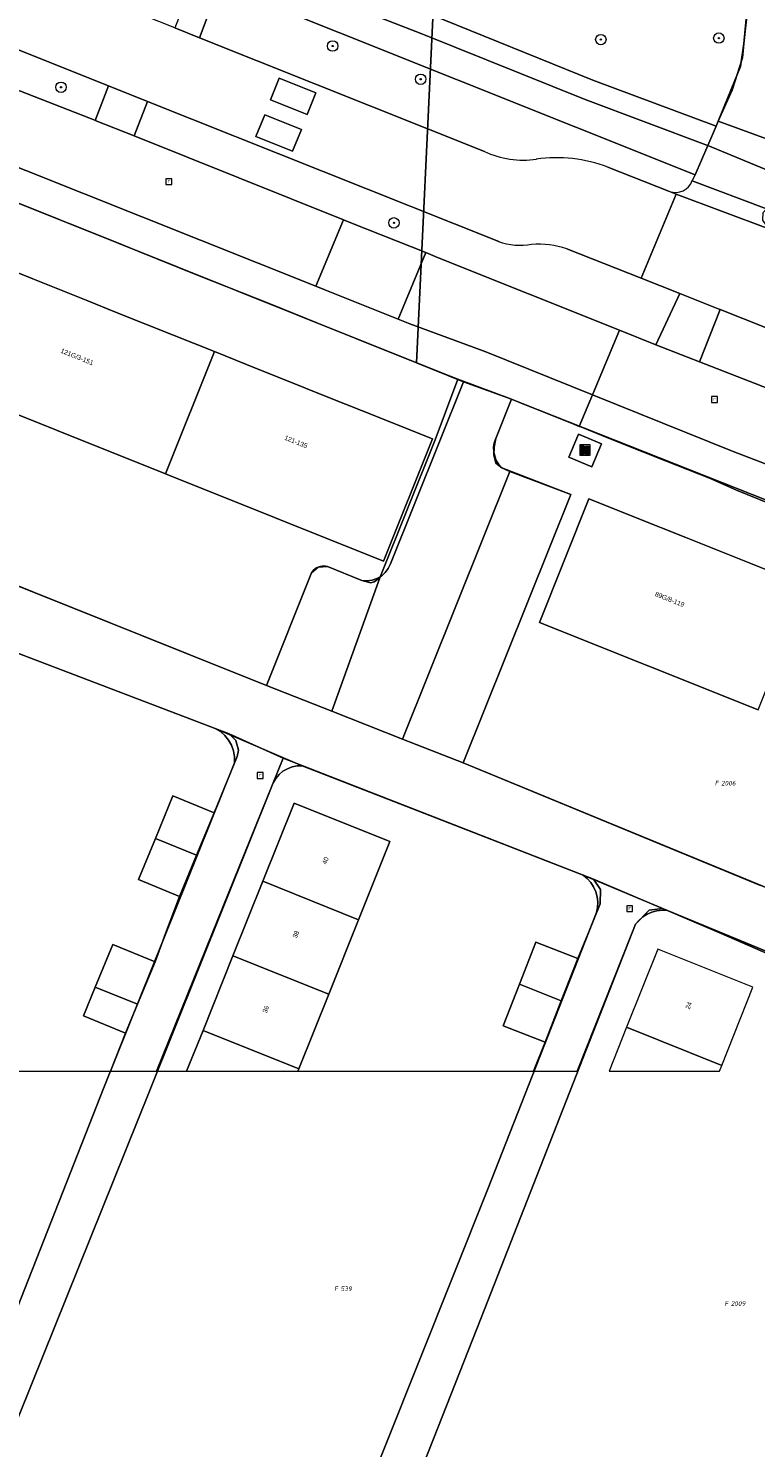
# Model space of a CAD drawing. Header units: metres. Extents: x 207466 to 209466, y 475780 to 477780.
# Tile 75 of 189: x 208473 to 208528, y 476161 to 476269. Entities that reach past the tile are written whole.
import ezdxf
from ezdxf.enums import TextEntityAlignment as Align

# ---------------------------------------------------------------- set-up
doc = ezdxf.new("R2010")
doc.units = ezdxf.units.M
doc.layers.get('0').update_dxf_attribs({"color": 253, "linetype": 'CONTINUOUS'})
for name, color, linetype, lineweight, true_color in [('B-RO-GR-BOOM-S', 7, 'CONTINUOUS', 0, 0x6d8a47), ('B-RO-GR-GRAS-GV', 7, 'CONTINUOUS', 0, 0x6d8a47), ('B-RO-OG-BEBOUWING-GV', 7, 'CONTINUOUS', 0, 0xa50000)]:
    doc.layers.add(name, color=color, linetype=linetype, lineweight=lineweight, true_color=true_color)
for name, color, linetype, lineweight in [('B-RO-IE-MEUBILAIR_WEGMEUBILAIR-S', 253, 'CONTINUOUS', 0), ('B-RO-OG-BEBOUWING-T18', 7, 'CONTINUOUS', 0), ('B-RO-OG-TERREIN_CULTUURSCHEIDING-GV', 253, 'CONTINUOUS', 0), ('B-RO-OG-TERREIN_ERF-GV', 253, 'CONTINUOUS', 0), ('B-RO-RI-GWA_RIOOLPUT-S', 253, 'CONTINUOUS', 0), ('B-RO-VH-VERHARDING_ASFALT-GV', 253, 'CONTINUOUS', 0), ('B-RO-VH-VERHARDING_BETON-GV', 253, 'CONTINUOUS', 0), ('B-RO-VH-VERHARDING_BETONSTRAATSTEEN-GV', 253, 'CONTINUOUS', 0), ('B-RO-VH-VERHARDING_GESLOTEN-GV', 253, 'CONTINUOUS', 0), ('B-RO-VH-VERHARDING_TEGEL-GV', 253, 'CONTINUOUS', 0), ('B-WE-KG-GRENS_PERCEEL-GV', 150, 'CONTINUOUS', 18), ('B-WE-KG-GRENS_PERCEEL-S', 150, 'CONTINUOUS', 25)]:
    doc.layers.add(name, color=color, linetype=linetype, lineweight=lineweight)
doc.styles.add('NLCS-ISO', font='NLCS-ISO.ttf')
doc.styles.add('NLCS-ISO-M200-T18', font='NLCS-ISO.ttf', dxfattribs={"height": 1.8})

# ---------------------------------------------------------------- blocks, each defined once
blk = doc.blocks.new('SIE-WEG_AFVAL_APART_PLAATS-SO1')
at = {"linetype": 'Continuous'}
for points in [[(-1.5, -1.5), (-0.25, -1.5), (-0.25, 1.5), (-1.5, 1.5)], [(1.5, 1.5), (0.25, 1.5), (0.25, -1.5), (1.5, -1.5)]]:
    blk.add_hatch(color=0, dxfattribs=at).paths.add_polyline_path(points)
h = blk.add_hatch(color=0, dxfattribs=at)
h.paths.add_polyline_path([(-1.5, -1.5), (-0.25, -1.5), (-0.25, 1.5), (-1.5, 1.5)])
h.paths.add_polyline_path([(1.5, 1.5), (0.25, 1.5), (0.25, -1.5), (1.5, -1.5)])
at = {"color": 0, "linetype": 'ByBlock', "lineweight": -2, "flags": 128}
for points in [[(-2, -2), (2, -2), (2, 2), (-2, 2), (-2, -2)], [(-1.5, -1.5), (-0.25, -1.5), (-0.25, 1.5), (-1.5, 1.5), (-1.5, -1.5)]]:
    blk.add_lwpolyline(points, dxfattribs=at)
at = {"color": 0, "linetype": 'ByBlock', "lineweight": -2, "extrusion": (0, 0, -1), "flags": 128}
blk.add_lwpolyline([(-1.5, -1.5), (-0.25, -1.5), (-0.25, 1.5), (-1.5, 1.5), (-1.5, -1.5)], dxfattribs=at)
blk = doc.blocks.new('SRI-PUT_INSPECTIEPUT_RIOOLPUT-SO1')
at = {"color": 0, "linetype": 'ByBlock', "lineweight": -2, "flags": 128}
blk.add_lwpolyline([(-1.125, -1.125), (1.125, -1.125), (1.125, 1.125), (-1.125, 1.125), (-1.125, -1.125)], dxfattribs=at)
at = {"color": 0, "linetype": 'ByBlock', "lineweight": -2, "insert": (0, 0.2828), "char_height": 1.5, "attachment_point": 5, "line_spacing_factor": 0.8, "style": 'NLCS-ISO'}
blk.add_mtext('{\\C0;r}', dxfattribs=at)
blk = doc.blocks.new('SGR-BOOM_01-SO1')
at = {"linetype": 'Continuous'}
h = blk.add_hatch(color=0, dxfattribs=at)
edge = h.paths.add_edge_path()
edge.add_arc((0, 0), 0.25, 0, 360)
at = {"color": 0, "linetype": 'ByBlock', "lineweight": -2}
for radius in [2, 0.25]:
    blk.add_circle((0, 0), radius, dxfattribs=at)
blk = doc.blocks.new('SKG-PERCEELNUMMER-SO')
at = {"style": 'NLCS-ISO', "oblique": 10, "flags": 1}
blk.add_attdef('GEMEENTECODE', text='', height=1.8, dxfattribs=at).set_placement((0, 2.55), align=Align.MIDDLE_CENTER)
at = {"style": 'NLCS-ISO', "oblique": 10}
blk.add_attdef('SECTIE', text='', height=1.8, dxfattribs=at).set_placement((-0.5, 0), align=Align.MIDDLE_RIGHT)
blk.add_attdef('PERCEELNUMMER', text='', height=1.8, dxfattribs=at).set_placement((0.5, 0), align=Align.MIDDLE_LEFT)

msp = doc.modelspace()

# ---------------------------------------------------------------- linework, layer by layer
at = {"layer": 'B-RO-GR-GRAS-GV', "flags": 128}
msp.add_lwpolyline([(208503.39, 476270.52), (208515.88, 476265.48), (208525.32, 476261.95), (208525.49, 476262.33), (208526.55, 476264.71), (208527.34, 476267.19), (208527.67, 476270.7)], dxfattribs=at)
at = {"layer": 'B-RO-OG-BEBOUWING-GV', "flags": 128}
for points in [[(208483.69, 476245.96), (208479.32, 476247.71), (208477.19, 476248.56), (208472.97, 476250.25), (208470.17, 476251.37), (208466.42, 476242.01), (208483.14, 476235.31), (208486.89, 476244.68), (208483.69, 476245.96)], [(208499.25, 476239.73), (208495.83, 476241.09), (208493.88, 476241.88), (208489.34, 476243.7), (208486.89, 476244.68), (208483.14, 476235.31), (208499.85, 476228.62), (208503.6, 476237.99), (208502.49, 476238.43), (208499.25, 476239.73)], [(208526.84, 476228.89), (208523, 476230.43), (208519.14, 476231.97), (208516.41, 476233.06), (208515.57, 476233.39), (208511.79, 476223.93), (208528.55, 476217.24), (208532.33, 476226.7), (208529.38, 476227.88), (208526.84, 476228.89)], [(208486.86, 476209.33), (208483.71, 476210.63), (208482.37, 476207.37), (208485.53, 476206.1), (208486.86, 476209.33)], [(208490.59, 476204.09), (208497.94, 476201.15), (208500.34, 476207.14), (208492.99, 476210.09), (208490.59, 476204.09)], [(208485.53, 476206.1), (208482.37, 476207.37), (208481.07, 476204.23), (208484.22, 476202.92), (208485.53, 476206.1)], [(208497.94, 476201.15), (208490.59, 476204.09), (208488.3, 476198.38), (208495.65, 476195.44), (208497.94, 476201.15)], [(208482.34, 476197.91), (208479.12, 476199.24), (208477.76, 476195.97), (208480.99, 476194.67), (208482.34, 476197.91)], [(208514.73, 476198.17), (208511.52, 476199.43), (208510.25, 476196.22), (208513.46, 476194.93), (208514.73, 476198.17)], [(208518.46, 476192.91), (208525.75, 476189.99), (208528.14, 476195.98), (208520.85, 476198.89), (208518.46, 476192.91)], [(208495.65, 476195.44), (208488.3, 476198.38), (208486.02, 476192.67), (208493.36, 476189.73), (208495.65, 476195.44)], [(208480.99, 476194.67), (208477.76, 476195.97), (208476.85, 476193.79), (208480.07, 476192.46), (208480.99, 476194.67)], [(208513.46, 476194.93), (208510.25, 476196.22), (208509, 476193.03), (208512.22, 476191.77), (208513.46, 476194.93)], [(208484.76, 476189.55), (208493.29, 476189.55), (208493.36, 476189.73), (208486.02, 476192.67), (208484.76, 476189.55)], [(208517.12, 476189.55), (208525.57, 476189.55), (208525.75, 476189.99), (208518.46, 476192.91), (208517.12, 476189.55)]]:
    msp.add_lwpolyline(points, dxfattribs=at)
at = {"layer": 'B-RO-OG-TERREIN_CULTUURSCHEIDING-GV', "flags": 128}
for points in [[(208437.68, 476281.49), (208434.94, 476282.57), (208433.91, 476279.95), (208435.44, 476279.35), (208440.46, 476277.38), (208451.35, 476272.84), (208468.86, 476265.86), (208477.72, 476262.41), (208477.76, 476262.39), (208478.77, 476265.05), (208466.41, 476269.97), (208437.68, 476281.49)], [(208484.86, 476271.99), (208483.85, 476269.47), (208485.74, 476268.72), (208487.28, 476272.81)], [(208487.28, 476272.81), (208485.74, 476268.72), (208490.17, 476266.95), (208507.58, 476260.01)], [(208523.49, 476257.77), (208523.71, 476258.21), (208487.28, 476272.81)], [(208481.77, 476263.85), (208480.74, 476261.2), (208496.77, 476254.78), (208497.48, 476254.49), (208503.08, 476252.26), (208503.98, 476251.89), (208517.91, 476246.32), (208520.71, 476245.2), (208522.55, 476249.12), (208519.57, 476250.31), (208513.89, 476252.56)], [(208508.67, 476253.11), (208481.77, 476263.85)], [(208517.03, 476258.82), (208521.74, 476256.95)], [(208525.64, 476247.9), (208524.05, 476243.88), (208541.82, 476236.97), (208542.76, 476239.3), (208541.04, 476239.95), (208541.5, 476241.07), (208539.92, 476241.73), (208540.04, 476242.18), (208525.64, 476247.9)]]:
    msp.add_lwpolyline(points, dxfattribs=at)
at = {"layer": 'B-RO-OG-TERREIN_CULTUURSCHEIDING-GV'}
for centre, radius, start, end in [((208510.55, 476266.38), 7.03, 244.9705, 278.1965), ((208513.09, 476248.35), 11.18, 69.3975, 97.9427), ((208522.2, 476258.25), 1.38, 250.5751, 339.8869), ((208510.3, 476257.58), 4.76, 249.8558, 280.7221), ((208511.66, 476245.8), 7.11, 71.7578, 93.783)]:
    msp.add_arc(centre, radius, start, end, dxfattribs=at)
at = {"layer": 'B-RO-OG-TERREIN_ERF-GV', "flags": 128}
for points in [[(208527.67, 476270.7), (208527.34, 476267.19), (208526.55, 476264.71), (208525.49, 476262.33), (208530.5, 476260.49), (208533.69, 476259.32), (208537.34, 476268.81), (208540.36, 476276.78)], [(208505.53, 476242.56), (208504.24, 476243.07), (208501.13, 476244.32), (208497.73, 476245.68), (208495.67, 476246.51), (208491.2, 476248.3), (208485.6, 476250.54), (208481.11, 476252.34), (208479.15, 476253.13), (208475.77, 476254.48), (208467.81, 476257.67)], [(208470.17, 476251.37), (208472.97, 476250.25), (208477.19, 476248.56), (208479.32, 476247.71), (208483.69, 476245.96), (208486.89, 476244.68), (208489.34, 476243.7), (208493.88, 476241.88), (208495.83, 476241.09), (208499.25, 476239.73), (208502.49, 476238.43), (208503.6, 476237.99), (208499.85, 476228.62), (208483.14, 476235.31), (208466.42, 476242.01)], [(208433.09, 476242.23), (208490.89, 476219.09), (208494.32, 476227.72), (208494.84, 476228.15), (208495.55, 476228.21), (208498.18, 476227.14), (208498.88, 476226.95), (208499.14, 476227.04), (208499.57, 476227.34), (208503.79, 476237.91), (208505.53, 476242.56)], [(208530.28, 476232.69), (208526.89, 476234.07), (208524.82, 476234.97), (208521.45, 476236.3), (208518.22, 476237.59), (208517.2, 476238), (208514.96, 476238.9), (208514.84, 476238.95), (208514.42, 476239.11), (208509.65, 476241.02), (208508.45, 476238.02), (208508.31, 476237.36), (208508.29, 476236.73), (208508.44, 476236.14), (208508.9, 476235.77), (208509.51, 476235.48), (208514.19, 476233.74), (208505.95, 476213.16), (208537.71, 476200.08)], [(208514.78, 476238.34), (208516.53, 476237.61), (208515.79, 476235.86), (208514.04, 476236.59), (208514.78, 476238.34)], [(208528.55, 476217.24), (208511.79, 476223.93), (208515.57, 476233.39), (208516.41, 476233.06), (208519.14, 476231.97), (208523, 476230.43), (208526.84, 476228.89), (208529.38, 476227.88)], [(208460.97, 476189.55), (208478.93, 476189.55), (208480.07, 476192.46), (208476.85, 476193.79), (208477.76, 476195.97), (208479.12, 476199.24), (208482.34, 476197.91), (208483.15, 476200.08), (208484.22, 476202.92), (208481.07, 476204.23), (208482.37, 476207.37), (208483.71, 476210.63), (208486.86, 476209.33), (208488.63, 476213.65), (208488.73, 476214.15), (208488.54, 476214.87), (208488.01, 476215.39), (208473.7, 476220.85), (208465.1, 476224.13)], [(208493.29, 476189.55), (208511.34, 476189.55), (208512.22, 476191.77), (208509, 476193.03), (208510.25, 476196.22), (208511.52, 476199.43), (208514.73, 476198.17), (208515.51, 476200.08), (208516.44, 476202.37), (208516.46, 476203.46), (208515.94, 476204.26), (208492.15, 476213.52), (208486.72, 476200.08), (208482.46, 476189.55), (208482.46, 476189.55), (208484.76, 476189.55), (208486.02, 476192.67), (208488.3, 476198.38), (208490.59, 476204.09), (208492.99, 476210.09), (208500.34, 476207.14), (208497.94, 476201.15), (208495.65, 476195.44), (208493.36, 476189.73), (208493.29, 476189.55)], [(208543.36, 476189.55), (208544.55, 476192.41), (208530.87, 476197.85), (208525.71, 476200.08), (208522.19, 476201.59), (208521.21, 476202.02), (208520.2, 476201.88), (208519.15, 476200.81), (208518.86, 476200.08), (208514.67, 476189.55)], [(208517.12, 476189.55), (208525.57, 476189.55), (208525.75, 476189.99), (208528.14, 476195.98), (208520.85, 476198.89), (208518.46, 476192.91), (208517.12, 476189.55)]]:
    msp.add_lwpolyline(points, dxfattribs=at)
at = {"layer": 'B-RO-VH-VERHARDING_ASFALT-GV', "flags": 128}
for points in [[(208485.74, 476268.72), (208483.85, 476269.47), (208481.4, 476270.45), (208463.46, 476277.63), (208439.93, 476287.08), (208437.68, 476281.49), (208466.41, 476269.97), (208478.77, 476265.05), (208481.77, 476263.85), (208508.67, 476253.11)], [(208488.02, 476274.76), (208487.28, 476272.81), (208523.71, 476258.21), (208524.69, 476260.47), (208524.54, 476260.53), (208515.3, 476263.99), (208502.79, 476269.03), (208488.02, 476274.76)], [(208507.58, 476260.01), (208490.17, 476266.95), (208485.74, 476268.72)], [(208493.99, 476262.84), (208491.18, 476263.97), (208491.85, 476265.63), (208494.66, 476264.5), (208493.99, 476262.84)], [(208490.07, 476261.16), (208490.74, 476262.81), (208493.55, 476261.69), (208492.88, 476260.04), (208490.07, 476261.16)], [(208513.89, 476252.56), (208519.57, 476250.31), (208522.26, 476256.75), (208521.74, 476256.95), (208517.03, 476258.82)], [(208529.35, 476254.08), (208522.26, 476256.75), (208519.57, 476250.31), (208522.55, 476249.12), (208525.49, 476247.96), (208525.64, 476247.9), (208540.04, 476242.18), (208551.2, 476237.68), (208552.73, 476237.17), (208564.26, 476231.65), (208570.93, 476227.68), (208575.39, 476224.59), (208578.99, 476222.14), (208581.47, 476220.18), (208586.55, 476215.84), (208589.5, 476213.12), (208593.64, 476209.07), (208596.41, 476206.12), (208599.29, 476202.84), (208601.5, 476200.08), (208602.44, 476198.91), (208605.39, 476195.09), (208609.04, 476189.55)]]:
    msp.add_lwpolyline(points, dxfattribs=at)
at = {"layer": 'B-RO-VH-VERHARDING_ASFALT-GV'}
for centre, radius, start, end in [((208510.55, 476266.38), 7.03, 244.9705, 278.1965), ((208513.09, 476248.35), 11.18, 69.3975, 97.9427), ((208510.3, 476257.58), 4.76, 249.8558, 280.7221), ((208511.66, 476245.8), 7.11, 71.7578, 93.783)]:
    msp.add_arc(centre, radius, start, end, dxfattribs=at)
at = {"layer": 'B-RO-VH-VERHARDING_BETON-GV', "flags": 128}
msp.add_lwpolyline([(208514.78, 476238.34), (208514.04, 476236.59), (208515.79, 476235.86), (208516.53, 476237.61), (208514.78, 476238.34)], dxfattribs=at)
at = {"layer": 'B-RO-VH-VERHARDING_BETONSTRAATSTEEN-GV', "flags": 128}
for points in [[(208435.44, 476279.35), (208433.41, 476274.24), (208444.99, 476269.62), (208459.17, 476263.85), (208494.65, 476249.69), (208496.77, 476254.78), (208480.74, 476261.2), (208477.76, 476262.39), (208477.72, 476262.41), (208468.86, 476265.86), (208451.35, 476272.84), (208440.46, 476277.38), (208435.44, 476279.35)], [(208525.49, 476262.33), (208525.32, 476261.95), (208524.69, 476260.47), (208529.73, 476258.38), (208530.5, 476260.49), (208525.49, 476262.33)], [(208521.74, 476256.95), (208522.26, 476256.75), (208529.35, 476254.08), (208528.91, 476254.75), (208528.92, 476255.34), (208529.18, 476255.62), (208523.49, 476257.77)], [(208503.08, 476252.26), (208497.48, 476254.49), (208496.77, 476254.78), (208494.65, 476249.69), (208495.36, 476249.4), (208500.96, 476247.17), (208503.08, 476252.26)], [(208517.91, 476246.32), (208503.98, 476251.89), (208503.08, 476252.26), (208500.96, 476247.17), (208501.85, 476246.81), (208501.86, 476246.81), (208507.68, 476244.66), (208515.85, 476241.36), (208517.91, 476246.32)], [(208541.82, 476236.97), (208524.05, 476243.88), (208520.71, 476245.2), (208517.91, 476246.32), (208515.85, 476241.36), (208526.62, 476237.02), (208535.78, 476233.52)], [(208509.51, 476235.48), (208508.9, 476235.77), (208508.44, 476236.14), (208508.29, 476236.73), (208508.31, 476237.36), (208508.45, 476238.02), (208509.65, 476241.02), (208505.53, 476242.56), (208503.79, 476237.91), (208499.57, 476227.34), (208495.88, 476217.13), (208501.3, 476214.99), (208509.51, 476235.48)], [(208509.51, 476235.48), (208501.3, 476214.99), (208505.95, 476213.16), (208514.19, 476233.74), (208509.51, 476235.48)], [(208499.57, 476227.34), (208499.14, 476227.04), (208498.88, 476226.95), (208498.18, 476227.14), (208495.55, 476228.21), (208494.84, 476228.15), (208494.32, 476227.72), (208490.89, 476219.09), (208495.88, 476217.13), (208499.57, 476227.34)]]:
    msp.add_lwpolyline(points, dxfattribs=at)
at = {"layer": 'B-RO-VH-VERHARDING_BETONSTRAATSTEEN-GV'}
msp.add_arc((208522.2, 476258.25), 1.38, 250.5751, 339.8869, dxfattribs=at)
at = {"layer": 'B-RO-VH-VERHARDING_GESLOTEN-GV', "flags": 128}
for points in [[(208493.99, 476262.84), (208494.66, 476264.5), (208491.85, 476265.63), (208491.18, 476263.97), (208493.99, 476262.84)], [(208490.07, 476261.16), (208492.88, 476260.04), (208493.55, 476261.69), (208490.74, 476262.81), (208490.07, 476261.16)]]:
    msp.add_lwpolyline(points, dxfattribs=at)
at = {"layer": 'B-RO-VH-VERHARDING_TEGEL-GV', "flags": 128}
for points in [[(208493.26, 476274.54), (208488.62, 476276.39), (208488.02, 476274.76), (208502.79, 476269.03), (208515.3, 476263.99), (208524.54, 476260.53), (208524.69, 476260.47), (208525.32, 476261.95), (208515.88, 476265.48), (208503.39, 476270.52), (208493.26, 476274.54)], [(208481.77, 476263.85), (208478.77, 476265.05), (208477.76, 476262.39), (208480.74, 476261.2), (208481.77, 476263.85)], [(208467.81, 476257.67), (208475.77, 476254.48), (208479.15, 476253.13), (208481.11, 476252.34), (208485.6, 476250.54), (208491.2, 476248.3), (208495.67, 476246.51), (208497.73, 476245.68), (208501.13, 476244.32), (208504.24, 476243.07), (208505.53, 476242.56), (208509.65, 476241.02), (208514.42, 476239.11), (208514.84, 476238.95), (208515.85, 476241.36), (208507.68, 476244.66), (208501.86, 476246.81), (208501.85, 476246.81), (208500.96, 476247.17), (208495.36, 476249.4), (208494.65, 476249.69), (208459.17, 476263.85)], [(208529.73, 476258.38), (208524.69, 476260.47), (208523.71, 476258.21), (208523.49, 476257.77), (208529.18, 476255.62)], [(208525.64, 476247.9), (208525.49, 476247.96), (208522.55, 476249.12), (208520.71, 476245.2), (208524.05, 476243.88), (208525.64, 476247.9)], [(208537.71, 476200.08), (208505.95, 476213.16), (208501.3, 476214.99), (208495.88, 476217.13), (208490.89, 476219.09), (208433.09, 476242.23)], [(208515.85, 476241.36), (208514.84, 476238.95), (208514.96, 476238.9), (208517.2, 476238), (208518.22, 476237.59), (208521.45, 476236.3), (208524.82, 476234.97), (208526.89, 476234.07), (208530.28, 476232.69), (208537.82, 476229.72), (208541.28, 476228.41), (208543.38, 476227.55), (208546.94, 476226.12), (208550.11, 476224.67), (208558.04, 476220.73), (208566.12, 476215.86), (208568.22, 476217.61), (208563.36, 476220.75), (208556.28, 476224.65), (208550.36, 476227.44), (208544.43, 476229.99), (208535.78, 476233.52), (208526.62, 476237.02), (208515.85, 476241.36)], [(208465.1, 476224.13), (208473.7, 476220.85), (208488.01, 476215.39), (208492.15, 476213.52), (208515.94, 476204.26), (208521.21, 476202.02), (208522.19, 476201.59), (208525.71, 476200.08), (208530.87, 476197.85)], [(208478.93, 476189.55), (208482.46, 476189.55), (208486.72, 476200.08), (208492.15, 476213.52), (208488.01, 476215.39), (208488.54, 476214.87), (208488.73, 476214.15), (208488.63, 476213.65), (208486.86, 476209.33), (208485.53, 476206.1), (208484.22, 476202.92), (208483.15, 476200.08), (208482.34, 476197.91), (208480.99, 476194.67), (208480.07, 476192.46), (208478.93, 476189.55)], [(208511.34, 476189.55), (208514.67, 476189.55), (208518.86, 476200.08), (208519.15, 476200.81), (208520.2, 476201.88), (208521.21, 476202.02), (208515.94, 476204.26), (208516.46, 476203.46), (208516.44, 476202.37), (208515.51, 476200.08), (208514.73, 476198.17), (208513.46, 476194.93), (208512.22, 476191.77), (208511.34, 476189.55)]]:
    msp.add_lwpolyline(points, dxfattribs=at)
at = {"layer": 'B-WE-KG-GRENS_PERCEEL-GV'}
for points in [[(208438.55, 476269.41), (208502.25, 476243.86), (208502.36, 476243.81), (208503.68, 476271.3), (208484.89, 476278.65), (208483.19, 476274.4), (208324.85, 476337.85)], [(208527.72, 476270.85), (208527.45, 476268.29), (208527.18, 476266.51), (208525.47, 476262.34), (208532.96, 476259.59), (208533.68, 476259.32), (208540.36, 476276.78)], [(208503.68, 476271.3), (208502.36, 476243.81), (208505.98, 476242.36), (208509.65, 476241.02), (208510.76, 476240.58), (208511.68, 476240.22), (208550.23, 476224.98), (208550.11, 476224.67), (208558.04, 476220.73), (208560.33, 476219.34), (208566.12, 476215.86), (208568.44, 476211.77), (208574.28, 476201.05), (208593.35, 476165.52), (208596.08, 476160.44)], [(208643.85, 476159.91), (208630.43, 476184.66), (208625.76, 476192.58), (208624.94, 476193.74), (208622.21, 476197.97), (208615.56, 476207.07), (208608.09, 476216.04), (208601.83, 476221.78), (208595.77, 476226.89), (208585.75, 476234.73), (208582.43, 476237.15), (208578.63, 476239.73), (208573.87, 476242.38), (208565.68, 476246.54), (208548.76, 476253.11), (208533.68, 476259.32), (208532.96, 476259.59), (208525.47, 476262.34), (208527.18, 476266.51), (208527.45, 476268.29), (208527.72, 476270.85)], [(208460.98, 476231.07), (208490.89, 476219.09), (208494.32, 476227.72), (208494.49, 476227.94), (208494.72, 476228.11), (208494.99, 476228.22), (208495.27, 476228.26), (208495.55, 476228.21), (208498.18, 476227.14), (208498.58, 476227.11), (208498.97, 476227.16), (208499.34, 476227.29), (208499.68, 476227.48), (208499.97, 476227.74), (208500.21, 476228.05), (208500.39, 476228.41), (208505.98, 476242.36), (208502.36, 476243.81), (208502.25, 476243.86), (208438.55, 476269.41)], [(208528.71, 476203.78), (208505.95, 476213.16), (208514.19, 476233.74), (208508.9, 476235.77), (208508.67, 476236.03), (208508.48, 476236.33), (208508.36, 476236.66), (208508.29, 476237), (208508.28, 476237.35), (208508.33, 476237.69), (208508.45, 476238.02), (208509.65, 476241.02), (208505.98, 476242.36), (208500.39, 476228.41), (208500.21, 476228.05), (208499.97, 476227.74), (208499.68, 476227.48), (208499.34, 476227.29), (208498.97, 476227.16), (208498.58, 476227.11), (208498.18, 476227.14), (208495.55, 476228.21), (208495.27, 476228.26), (208494.99, 476228.22), (208494.72, 476228.11), (208494.49, 476227.94), (208494.32, 476227.72), (208490.89, 476219.09), (208460.98, 476231.07)], [(208550.23, 476224.98), (208511.68, 476240.22), (208510.76, 476240.58), (208509.65, 476241.02), (208508.45, 476238.02), (208508.33, 476237.69), (208508.28, 476237.35), (208508.29, 476237), (208508.36, 476236.66), (208508.48, 476236.33), (208508.67, 476236.03), (208508.9, 476235.77), (208514.19, 476233.74), (208505.95, 476213.16), (208528.71, 476203.78)], [(208469.46, 476165.54), (208478.45, 476188.35), (208488.44, 476213.17), (208488.43, 476213.63), (208488.35, 476214.08), (208488.2, 476214.51), (208487.98, 476214.91), (208487.69, 476215.26), (208487.35, 476215.57), (208486.96, 476215.81), (208465.92, 476223.83)], [(208465.92, 476223.83), (208486.96, 476215.81), (208493.62, 476212.95), (208515.14, 476204.57), (208521.59, 476201.86), (208538.85, 476194.72)], [(208471.03, 476160.96), (208481.91, 476188.01), (208491.39, 476211.63), (208491.59, 476211.97), (208491.85, 476212.27), (208492.14, 476212.52), (208492.48, 476212.72), (208492.85, 476212.86), (208493.23, 476212.93), (208493.62, 476212.95), (208486.96, 476215.81), (208487.35, 476215.57), (208487.69, 476215.26), (208487.98, 476214.91), (208488.2, 476214.51), (208488.35, 476214.08), (208488.43, 476213.63), (208488.44, 476213.17), (208478.45, 476188.35), (208469.46, 476165.54)], [(208472.51, 476158.41), (208481.88, 476154.65), (208483.9, 476159.76), (208497.4, 476154.36), (208507.82, 476180.46), (208516.15, 476201.69), (208516.23, 476202.09), (208516.25, 476202.49), (208516.21, 476202.9), (208516.11, 476203.29), (208515.94, 476203.66), (208515.72, 476204.01), (208515.45, 476204.31), (208515.14, 476204.57), (208493.62, 476212.95), (208493.23, 476212.93), (208492.85, 476212.86), (208492.48, 476212.72), (208492.14, 476212.52), (208491.85, 476212.27), (208491.59, 476211.97), (208491.39, 476211.63), (208481.91, 476188.01), (208471.03, 476160.96)], [(208499.98, 476151.98), (208507.32, 476170.65), (208519.14, 476200.8), (208519.4, 476201.1), (208519.7, 476201.37), (208520.04, 476201.58), (208520.4, 476201.74), (208520.79, 476201.84), (208521.19, 476201.88), (208521.59, 476201.86), (208515.14, 476204.57), (208515.45, 476204.31), (208515.72, 476204.01), (208515.94, 476203.66), (208516.11, 476203.29), (208516.21, 476202.9), (208516.25, 476202.49), (208516.23, 476202.09), (208516.15, 476201.69), (208507.82, 476180.46), (208497.4, 476154.36)], [(208529.85, 476151.2), (208537.21, 476169.63), (208539.39, 476175.18), (208545.96, 476191.94), (208538.85, 476194.72), (208521.59, 476201.86), (208521.19, 476201.88), (208520.79, 476201.84), (208520.4, 476201.74), (208520.04, 476201.58), (208519.7, 476201.37), (208519.4, 476201.1), (208519.14, 476200.8), (208507.32, 476170.65), (208499.98, 476151.98)]]:
    msp.add_lwpolyline(points, dxfattribs=at)

# ---------------------------------------------------------------- block references
at = {"layer": 'B-RO-GR-BOOM-S', "xscale": 0.2, "yscale": 0.2, "zscale": 0.2}
for p in [(208495.95, 476268.09), (208516.49, 476268.58), (208525.53, 476268.7), (208502.69, 476265.54), (208475.14, 476264.93), (208500.64, 476254.54)]:
    msp.add_blockref('SGR-BOOM_01-SO1', p, dxfattribs=at)
at = {"layer": 'B-RO-IE-MEUBILAIR_WEGMEUBILAIR-S', "xscale": 0.2, "yscale": 0.2, "zscale": 0.2}
msp.add_blockref('SIE-WEG_AFVAL_APART_PLAATS-SO1', (208515.27, 476237.13), dxfattribs=at)
at = {"layer": 'B-RO-RI-GWA_RIOOLPUT-S', "xscale": 0.2, "yscale": 0.2, "zscale": 0.2}
for p in [(208483.4, 476257.7), (208525.2, 476241), (208490.4, 476212.2), (208518.7, 476202)]:
    msp.add_blockref('SRI-PUT_INSPECTIEPUT_RIOOLPUT-SO1', p, dxfattribs=at)
at = {"layer": 'B-WE-KG-GRENS_PERCEEL-S', "xscale": 0.2, "yscale": 0.2, "zscale": 0.2}
for p, values in [((208525.61, 476211.61), {'PERCEELNUMMER': '2006', 'SECTIE': 'F'}), ((208496.45, 476172.87), {'PERCEELNUMMER': '539', 'SECTIE': 'F'}), ((208526.35, 476171.74), {'PERCEELNUMMER': '2009', 'SECTIE': 'F'})]:
    msp.add_blockref('SKG-PERCEELNUMMER-SO', p, dxfattribs=at).add_auto_attribs(values)

# ---------------------------------------------------------------- texts
at = {"layer": 'B-RO-OG-BEBOUWING-T18', "char_height": 0.36, "attachment_point": 5, "line_spacing_factor": 0.8, "style": 'NLCS-ISO-M200-T18'}
for s, insert, rotation in [('{\\fArial|b0|i0|c0|p34;\\C256;121G/3-151}', (208476.37, 476244.28), 338.2), ('{\\fArial|b0|i0|c0|p34;\\C256;121-135}', (208493.14, 476237.77), 338.2), ('{\\fArial|b0|i0|c0|p34;\\C256;89G/8-119}', (208521.77, 476225.69), 338.3), ('{\\fArial|b0|i0|c0|p34;\\C256;40}', (208495.39, 476205.68), 68.2), ('{\\fArial|b0|i0|c0|p34;\\C256;38}', (208493.13, 476200.02), 68.2), ('{\\fArial|b0|i0|c0|p34;\\C256;36}', (208490.83, 476194.28), 68.2), ('{\\fArial|b0|i0|c0|p34;\\C256;24}', (208523.22, 476194.57), 68.3)]:
    msp.add_mtext(s, dxfattribs=dict(at, insert=insert, rotation=rotation))

doc.saveas('drawing.dxf')
